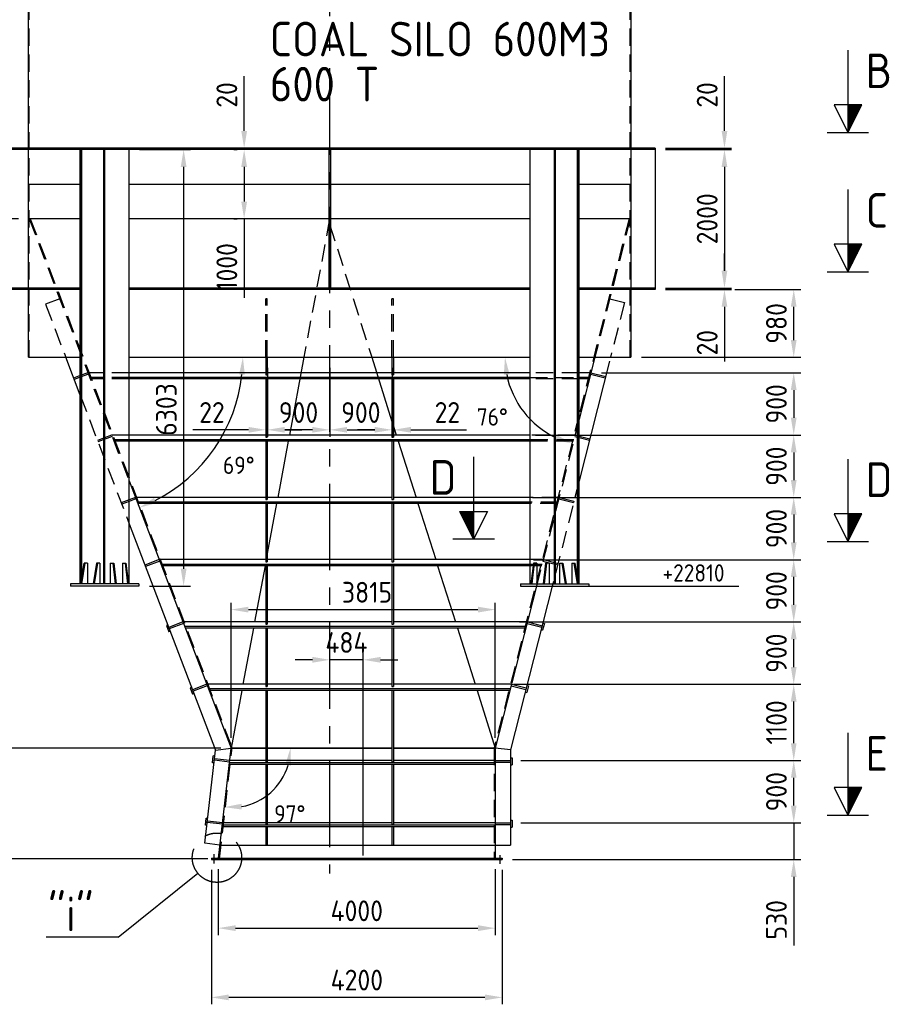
# Model space of a CAD drawing. Extents: x 0 to 84100, y 0 to 59400.
# Tile 4 of 15: x 8509 to 21151, y 35729 to 49948. Entities that reach past the tile are written whole.
import ezdxf

# ---------------------------------------------------------------- set-up
doc = ezdxf.new("R2010")
doc.units = 0
doc.header["$LTSCALE"] = 1000
for name, pattern in [('CENTER', [2, 1.25, -0.25, 0.25, -0.25]), ('DASHED', [0.75, 0.5, -0.25]), ('HIDDEN', [0.375, 0.25, -0.125])]:
    doc.linetypes.add(name, pattern=pattern)
doc.layers.get('0').update_dxf_attribs({"linetype": 'CONTINUOUS'})
doc.layers.get('DEFPOINTS').update_dxf_attribs({"linetype": 'CONTINUOUS'})
for name, color, linetype in [('STG-CEN-18', 1, 'CENTER'), ('STG-CON-50', 4, 'CONTINUOUS'), ('STG-DAS-18', 1, 'DASHED'), ('STX-DIM-18', 1, 'CONTINUOUS'), ('STX-INFO-25', 2, 'CONTINUOUS')]:
    doc.layers.add(name, color=color, linetype=linetype)
doc.styles.get("Standard").update_dxf_attribs({"font": 'isocp.shx'})
doc.dimstyles.new('STANDARD$0', dxfattribs={"dimscale": 100, "dimtxt": 3, "dimasz": 2.5, "dimexe": 1, "dimexo": 1.5, "dimgap": 1, "dimtad": 1, "dimdec": 0, "dimzin": 1, "dimtxsty": 'STANDARD', "dimcen": 0.09, "dimclrd": 1, "dimclre": 1, "dimclrt": 1, "dimazin": 3, "dimtfac": 1, "dimtdec": 0, "dimtmove": 0, "dimatfit": 3, "dimtolj": 1, "dimtzin": 1})
doc.dimstyles.new('STANDARD$2', dxfattribs={"dimscale": 100, "dimtxt": 2.5, "dimasz": 2.5, "dimexe": 1.5, "dimexo": 1, "dimgap": 1.25, "dimtad": 2, "dimtih": 1, "dimtoh": 1, "dimdec": 0, "dimzin": 0, "dimtxsty": 'STANDARD', "dimcen": 0, "dimclrd": 1, "dimclre": 1, "dimclrt": 1, "dimazin": 3, "dimtfac": 1, "dimtdec": 4, "dimtmove": 0, "dimatfit": 3, "dimtolj": 1, "dimtzin": 0})

# ---------------------------------------------------------------- blocks, each defined once
blk = doc.blocks.new('*D2')
at = {"color": 1, "linetype": 'BYBLOCK'}
for p, q in [((-163662, 11085), (-163662, 13035)), ((-159847, 11085), (-159847, 13035)), ((-163412, 12935), (-160097, 12935))]:
    blk.add_line(p, q, dxfattribs=at)
for points in [[(-163412, 12977), (-163412, 12893), (-163662, 12935)], [(-160097, 12977), (-160097, 12893), (-159847, 12935)]]:
    blk.add_solid(points, dxfattribs=at)
at = {"layer": 'DEFPOINTS', "color": 0, "linetype": 'BYBLOCK'}
for p in [(-159847, 12935), (-163662, 10935), (-159847, 10935)]:
    blk.add_point(p, dxfattribs=at)
at = {"color": 1, "linetype": 'BYBLOCK', "insert": (-161699, 13185), "char_height": 300, "attachment_point": 5}
blk.add_mtext('\\A1;3815', dxfattribs=at)
blk = doc.blocks.new('*D3')
at = {"color": 1, "linetype": 'BYBLOCK'}
for p, q in [((-166729, 18578), (-167688, 18578)), ((-167588, 18328), (-167588, 11185)), ((-163812, 10935), (-167688, 10935))]:
    blk.add_line(p, q, dxfattribs=at)
for points in [[(-167630, 18328), (-167547, 18328), (-167588, 18578)], [(-167630, 11185), (-167547, 11185), (-167588, 10935)]]:
    blk.add_solid(points, dxfattribs=at)
at = {"layer": 'DEFPOINTS', "color": 0, "linetype": 'BYBLOCK'}
for p in [(-166579, 18578), (-167588, 10935), (-163662, 10935)]:
    blk.add_point(p, dxfattribs=at)
at = {"color": 1, "linetype": 'BYBLOCK', "insert": (-167838, 14757), "char_height": 300, "attachment_point": 5, "rotation": 90}
blk.add_mtext('\\A1;7643', dxfattribs=at)
blk = doc.blocks.new('*D4')
at = {"color": 1, "linetype": 'BYBLOCK'}
for p, q in [((-162238, 11749), (-162238, 12310)), ((-161754, 9383), (-161754, 12310)), ((-162488, 12210), (-162738, 12210)), ((-161754, 12210), (-162238, 12210)), ((-161504, 12210), (-161254, 12210))]:
    blk.add_line(p, q, dxfattribs=at)
for points in [[(-162488, 12252), (-162488, 12168), (-162238, 12210)], [(-161504, 12252), (-161504, 12168), (-161754, 12210)]]:
    blk.add_solid(points, dxfattribs=at)
at = {"layer": 'DEFPOINTS', "color": 0, "linetype": 'BYBLOCK'}
for p in [(-162238, 12210), (-162238, 11599), (-161754, 9233)]:
    blk.add_point(p, dxfattribs=at)
at = {"color": 1, "linetype": 'BYBLOCK', "insert": (-161996, 12460), "char_height": 300, "attachment_point": 5}
blk.add_mtext('\\A1;484', dxfattribs=at)
blk = doc.blocks.new('*D5')
at = {"color": 1, "linetype": 'BYBLOCK'}
for p, q in [((-163812, 10935), (-167688, 10935)), ((-167588, 10685), (-167588, 9585)), ((-163997, 9335), (-167688, 9335))]:
    blk.add_line(p, q, dxfattribs=at)
for points in [[(-167630, 10685), (-167547, 10685), (-167588, 10935)], [(-167630, 9585), (-167547, 9585), (-167588, 9335)]]:
    blk.add_solid(points, dxfattribs=at)
at = {"layer": 'DEFPOINTS', "color": 0, "linetype": 'BYBLOCK'}
for p in [(-163662, 10935), (-167588, 9335), (-163847, 9335)]:
    blk.add_point(p, dxfattribs=at)
at = {"color": 1, "linetype": 'BYBLOCK', "insert": (-167838, 10135), "char_height": 300, "attachment_point": 5, "rotation": 90}
blk.add_mtext('\\A1;1600', dxfattribs=at)
blk = doc.blocks.new('*D6')
at = {"color": 1, "linetype": 'BYBLOCK'}
for p, q in [((-163847, 9185), (-163847, 8235)), ((-159847, 9185), (-159847, 8235)), ((-163597, 8335), (-160097, 8335))]:
    blk.add_line(p, q, dxfattribs=at)
for points in [[(-163597, 8377), (-163597, 8293), (-163847, 8335)], [(-160097, 8377), (-160097, 8293), (-159847, 8335)]]:
    blk.add_solid(points, dxfattribs=at)
at = {"layer": 'DEFPOINTS', "color": 0, "linetype": 'BYBLOCK'}
for p in [(-163847, 9335), (-159847, 9335), (-159847, 8335)]:
    blk.add_point(p, dxfattribs=at)
at = {"color": 1, "linetype": 'BYBLOCK', "insert": (-161847, 8585), "char_height": 300, "attachment_point": 5}
blk.add_mtext('\\A1;4000', dxfattribs=at)
blk = doc.blocks.new('*D7')
at = {"color": 1, "linetype": 'BYBLOCK'}
for p, q in [((-166738, 26578), (-167688, 26578)), ((-167588, 26328), (-167588, 18828)), ((-166729, 18578), (-167688, 18578))]:
    blk.add_line(p, q, dxfattribs=at)
for points in [[(-167630, 26328), (-167547, 26328), (-167588, 26578)], [(-167630, 18828), (-167547, 18828), (-167588, 18578)]]:
    blk.add_solid(points, dxfattribs=at)
at = {"layer": 'DEFPOINTS', "color": 0, "linetype": 'BYBLOCK'}
for p in [(-166588, 26578), (-167588, 18578), (-166579, 18578)]:
    blk.add_point(p, dxfattribs=at)
at = {"color": 1, "linetype": 'BYBLOCK', "insert": (-167838, 22578), "char_height": 300, "attachment_point": 5, "rotation": 90}
blk.add_mtext('\\A1;8000', dxfattribs=at)
blk = doc.blocks.new('*D27')
at = {"color": 1, "linetype": 'BYBLOCK'}
for p, q in [((-156538, 19848), (-156538, 20636)), ((-157388, 19598), (-156438, 19598)), ((-157388, 19578), (-156438, 19578)), ((-156538, 19578), (-156538, 19598)), ((-156538, 19328), (-156538, 19078))]:
    blk.add_line(p, q, dxfattribs=at)
for points in [[(-156580, 19848), (-156497, 19848), (-156538, 19598)], [(-156580, 19328), (-156497, 19328), (-156538, 19578)]]:
    blk.add_solid(points, dxfattribs=at)
at = {"layer": 'DEFPOINTS', "color": 0, "linetype": 'BYBLOCK'}
for p in [(-157538, 19598), (-157538, 19578), (-156538, 19598)]:
    blk.add_point(p, dxfattribs=at)
at = {"color": 1, "linetype": 'BYBLOCK', "insert": (-156788, 20367), "char_height": 300, "attachment_point": 5, "rotation": 90}
blk.add_mtext('\\A1;20', dxfattribs=at)
blk = doc.blocks.new('*D28')
at = {"color": 1, "linetype": 'BYBLOCK'}
for p, q in [((-157388, 19578), (-156438, 19578)), ((-156538, 19328), (-156538, 17828)), ((-157388, 17578), (-156438, 17578))]:
    blk.add_line(p, q, dxfattribs=at)
for points in [[(-156580, 19328), (-156497, 19328), (-156538, 19578)], [(-156580, 17828), (-156497, 17828), (-156538, 17578)]]:
    blk.add_solid(points, dxfattribs=at)
at = {"layer": 'DEFPOINTS', "color": 0, "linetype": 'BYBLOCK'}
for p in [(-157538, 19578), (-157538, 17578), (-156538, 17578)]:
    blk.add_point(p, dxfattribs=at)
at = {"color": 1, "linetype": 'BYBLOCK', "insert": (-156788, 18578), "char_height": 300, "attachment_point": 5, "rotation": 90}
blk.add_mtext('\\A1;2000', dxfattribs=at)
blk = doc.blocks.new('*D29')
at = {"color": 1, "linetype": 'BYBLOCK'}
for p, q in [((-156538, 17828), (-156538, 18078)), ((-157388, 17558), (-156438, 17558)), ((-156688, 17578), (-156638, 17578)), ((-156538, 17578), (-156538, 17558)), ((-156538, 17308), (-156538, 16520))]:
    blk.add_line(p, q, dxfattribs=at)
for points in [[(-156580, 17828), (-156497, 17828), (-156538, 17578)], [(-156580, 17308), (-156497, 17308), (-156538, 17558)]]:
    blk.add_solid(points, dxfattribs=at)
at = {"layer": 'DEFPOINTS', "color": 0, "linetype": 'BYBLOCK'}
for p in [(-157538, 17558), (-156538, 17578), (-156538, 17558)]:
    blk.add_point(p, dxfattribs=at)
at = {"color": 1, "linetype": 'BYBLOCK', "insert": (-156788, 16789), "char_height": 300, "attachment_point": 5, "rotation": 90}
blk.add_mtext('\\A1;20', dxfattribs=at)
blk = doc.blocks.new('*D30')
at = {"color": 1, "linetype": 'BYBLOCK'}
for p, q in [((-156388, 17558), (-155438, 17558)), ((-155538, 16828), (-155538, 17308)), ((-157738, 16578), (-155438, 16578))]:
    blk.add_line(p, q, dxfattribs=at)
for points in [[(-155580, 17308), (-155497, 17308), (-155538, 17558)], [(-155580, 16828), (-155497, 16828), (-155538, 16578)]]:
    blk.add_solid(points, dxfattribs=at)
at = {"layer": 'DEFPOINTS', "color": 0, "linetype": 'BYBLOCK'}
for p in [(-156538, 17558), (-155538, 17558), (-157888, 16578)]:
    blk.add_point(p, dxfattribs=at)
at = {"color": 1, "linetype": 'BYBLOCK', "insert": (-155788, 17068), "char_height": 300, "attachment_point": 5, "rotation": 90}
blk.add_mtext('\\A1;980', dxfattribs=at)
blk = doc.blocks.new('*D31')
at = {"color": 1, "linetype": 'BYBLOCK'}
for p, q in [((-163283, 19578), (-163573, 19578)), ((-163473, 19328), (-163473, 18828)), ((-163623, 18578), (-163573, 18578)), ((-163473, 18578), (-163473, 17438))]:
    blk.add_line(p, q, dxfattribs=at)
for points in [[(-163515, 19328), (-163431, 19328), (-163473, 19578)], [(-163515, 18828), (-163431, 18828), (-163473, 18578)]]:
    blk.add_solid(points, dxfattribs=at)
at = {"layer": 'DEFPOINTS', "color": 0, "linetype": 'BYBLOCK'}
for p in [(-163473, 19578), (-163133, 19578), (-163473, 18578)]:
    blk.add_point(p, dxfattribs=at)
at = {"color": 1, "linetype": 'BYBLOCK', "insert": (-163723, 17883), "char_height": 300, "attachment_point": 5, "rotation": 90}
blk.add_mtext('\\A1;1000', dxfattribs=at)
blk = doc.blocks.new('*D32')
at = {"color": 1, "linetype": 'BYBLOCK'}
for p, q in [((-163473, 19848), (-163473, 20636)), ((-163623, 19578), (-163573, 19578)), ((-163568, 19598), (-163573, 19598)), ((-163473, 19578), (-163473, 19598)), ((-163473, 19328), (-163473, 19078))]:
    blk.add_line(p, q, dxfattribs=at)
for points in [[(-163515, 19848), (-163431, 19848), (-163473, 19598)], [(-163515, 19328), (-163431, 19328), (-163473, 19578)]]:
    blk.add_solid(points, dxfattribs=at)
at = {"layer": 'DEFPOINTS', "color": 0, "linetype": 'BYBLOCK'}
for p in [(-163473, 19598), (-163473, 19578), (-163418, 19598)]:
    blk.add_point(p, dxfattribs=at)
at = {"color": 1, "linetype": 'BYBLOCK', "insert": (-163723, 20367), "char_height": 300, "attachment_point": 5, "rotation": 90}
blk.add_mtext('\\A1;20', dxfattribs=at)
blk = doc.blocks.new('*D33')
at = {"color": 1, "linetype": 'BYBLOCK'}
for p, q in [((-164983, 19578), (-164247, 19578)), ((-164347, 19328), (-164347, 13525)), ((-164842, 13275), (-164247, 13275))]:
    blk.add_line(p, q, dxfattribs=at)
for points in [[(-164389, 19328), (-164305, 19328), (-164347, 19578)], [(-164389, 13525), (-164305, 13525), (-164347, 13275)]]:
    blk.add_solid(points, dxfattribs=at)
at = {"layer": 'DEFPOINTS', "color": 0, "linetype": 'BYBLOCK'}
for p in [(-165133, 19578), (-164992, 13275), (-164347, 13275)]:
    blk.add_point(p, dxfattribs=at)
at = {"color": 1, "linetype": 'BYBLOCK', "insert": (-164597, 15824), "char_height": 300, "attachment_point": 5, "rotation": 90}
blk.add_mtext('\\A1;6303', dxfattribs=at)
blk = doc.blocks.new('A$C54FD69DF')
at = {"layer": 'STX-DIM-18', "linetype": 'CONTINUOUS'}
h = blk.add_hatch(dxfattribs=at)
h.set_pattern_fill('ANSI31', color=256, scale=0.02, style=0)
h.set_pattern_definition([(45, (-95.49545, -50.453515), (-0.04490128, 0.04490128), [])])
h.paths.add_polyline_path([(4, 5), (0, 3), (4, 3)])
for p, q in [((0, 0), (0, 6)), ((4, 3), (0, 3))]:
    blk.add_line(p, q, dxfattribs=at)
blk.add_lwpolyline([(11.89, 3), (4, 3), (4, 1), (0, 3), (4, 5), (4, 3)], dxfattribs=at)
blk = doc.blocks.new('*D90')
at = {"color": 1, "linetype": 'BYBLOCK'}
for p, q in [((-163945, 9175), (-163945, 7235)), ((-159747, 9175), (-159747, 7235)), ((-159997, 7335), (-163695, 7335))]:
    blk.add_line(p, q, dxfattribs=at)
for points in [[(-163695, 7377), (-163695, 7293), (-163945, 7335)], [(-159997, 7377), (-159997, 7293), (-159747, 7335)]]:
    blk.add_solid(points, dxfattribs=at)
at = {"layer": 'DEFPOINTS', "color": 0, "linetype": 'BYBLOCK'}
for p in [(-163945, 9325), (-159747, 9325), (-163945, 7335)]:
    blk.add_point(p, dxfattribs=at)
at = {"color": 1, "linetype": 'BYBLOCK', "insert": (-161846, 7585), "char_height": 300, "attachment_point": 5}
blk.add_mtext('\\A1;4200', dxfattribs=at)
blk = doc.blocks.new('*D124')
at = {"color": 1, "linetype": 'BYBLOCK'}
blk.add_arc((-165814, 16578), 2322, 297.0441, 353.8294, dxfattribs=at)
for points in [[(-163546, 16331), (-163463, 16326), (-163491, 16578)], [(-164741, 14472), (-164775, 14548), (-164986, 14408)]]:
    blk.add_solid(points, dxfattribs=at)
at = {"layer": 'DEFPOINTS', "color": 0, "linetype": 'BYBLOCK'}
for p in [(-165133, 16578), (-159344, 16578), (-165133, 14793), (-164203, 14905), (-163662, 10935)]:
    blk.add_point(p, dxfattribs=at)
at = {"color": 1, "linetype": 'BYBLOCK', "insert": (-163550, 15019), "char_height": 250, "attachment_point": 5}
blk.add_mtext('\\A1;69°', dxfattribs=at)
blk = doc.blocks.new('*D125')
at = {"color": 1, "linetype": 'BYBLOCK'}
blk.add_arc((-158425, 16578), 1282, 191.1952, 244.5164, dxfattribs=at)
for points in [[(-159724, 16325), (-159641, 16333), (-159707, 16578)], [(-158962, 15460), (-158991, 15382), (-158742, 15336)]]:
    blk.add_solid(points, dxfattribs=at)
at = {"layer": 'DEFPOINTS', "color": 0, "linetype": 'BYBLOCK'}
for p in [(-165133, 16578), (-159344, 16578), (-158637, 15748), (-159241, 15590), (-159862, 10937)]:
    blk.add_point(p, dxfattribs=at)
at = {"color": 1, "linetype": 'BYBLOCK', "insert": (-159890, 15717), "char_height": 250, "attachment_point": 5}
blk.add_mtext('\\A1;76°', dxfattribs=at)
blk = doc.blocks.new('*D128')
at = {"color": 1, "linetype": 'BYBLOCK'}
blk.add_arc((-163662, 10935), 859, 280.2127, 343.2662, dxfattribs=at)
for points in [[(-162881, 10694), (-162798, 10682), (-162803, 10935)], [(-163508, 10048), (-163511, 10131), (-163760, 10082)]]:
    blk.add_solid(points, dxfattribs=at)
at = {"layer": 'DEFPOINTS', "color": 0, "linetype": 'BYBLOCK'}
for p in [(-163662, 10935), (-163662, 10935), (-159847, 10935), (-163290, 10161), (-163844, 9345)]:
    blk.add_point(p, dxfattribs=at)
at = {"color": 1, "linetype": 'BYBLOCK', "insert": (-162814, 9985), "char_height": 250, "attachment_point": 5}
blk.add_mtext('\\A1;97°', dxfattribs=at)
blk = doc.blocks.new('*D140')
at = {"color": 1, "linetype": 'BYBLOCK'}
for p, q in [((-162238, 16428), (-162238, 15431)), ((-161338, 16428), (-161338, 15431)), ((-161988, 15531), (-161588, 15531))]:
    blk.add_line(p, q, dxfattribs=at)
for points in [[(-161988, 15573), (-161988, 15490), (-162238, 15531)], [(-161588, 15573), (-161588, 15490), (-161338, 15531)]]:
    blk.add_solid(points, dxfattribs=at)
at = {"layer": 'DEFPOINTS', "color": 0, "linetype": 'BYBLOCK'}
for p in [(-162238, 16578), (-161338, 16578), (-161338, 15531)]:
    blk.add_point(p, dxfattribs=at)
at = {"color": 1, "linetype": 'BYBLOCK', "insert": (-161788, 15781), "char_height": 300, "attachment_point": 5}
blk.add_mtext('\\A1;900', dxfattribs=at)
blk = doc.blocks.new('*D141')
at = {"color": 1, "linetype": 'BYBLOCK'}
for p, q in [((-161338, 15681), (-161338, 15631)), ((-161316, 15657), (-161316, 15631)), ((-161588, 15531), (-161838, 15531)), ((-161338, 15531), (-161316, 15531)), ((-161066, 15531), (-160261, 15531))]:
    blk.add_line(p, q, dxfattribs=at)
for points in [[(-161588, 15573), (-161588, 15490), (-161338, 15531)], [(-161066, 15573), (-161066, 15490), (-161316, 15531)]]:
    blk.add_solid(points, dxfattribs=at)
at = {"layer": 'DEFPOINTS', "color": 0, "linetype": 'BYBLOCK'}
for p in [(-161338, 15531), (-161316, 15531), (-161316, 15507)]:
    blk.add_point(p, dxfattribs=at)
at = {"color": 1, "linetype": 'BYBLOCK', "insert": (-160539, 15782), "char_height": 300, "attachment_point": 5}
blk.add_mtext('\\A1;22', dxfattribs=at)
blk = doc.blocks.new('*D142')
at = {"color": 1, "linetype": 'BYBLOCK'}
for p, q in [((-163160, 15657), (-163160, 15631)), ((-163138, 15681), (-163138, 15631)), ((-163410, 15531), (-164216, 15531)), ((-163138, 15531), (-163160, 15531)), ((-162888, 15531), (-162638, 15531))]:
    blk.add_line(p, q, dxfattribs=at)
for points in [[(-163410, 15573), (-163410, 15490), (-163160, 15531)], [(-162888, 15573), (-162888, 15490), (-163138, 15531)]]:
    blk.add_solid(points, dxfattribs=at)
at = {"layer": 'DEFPOINTS', "color": 0, "linetype": 'BYBLOCK'}
for p in [(-163160, 15531), (-163160, 15507), (-163138, 15531)]:
    blk.add_point(p, dxfattribs=at)
at = {"color": 1, "linetype": 'BYBLOCK', "insert": (-163938, 15782), "char_height": 300, "attachment_point": 5}
blk.add_mtext('\\A1;22', dxfattribs=at)
blk = doc.blocks.new('*D143')
at = {"color": 1, "linetype": 'BYBLOCK'}
for p, q in [((-163138, 16428), (-163138, 15431)), ((-162238, 16428), (-162238, 15431)), ((-162488, 15531), (-162888, 15531))]:
    blk.add_line(p, q, dxfattribs=at)
for points in [[(-162888, 15573), (-162888, 15490), (-163138, 15531)], [(-162488, 15573), (-162488, 15490), (-162238, 15531)]]:
    blk.add_solid(points, dxfattribs=at)
at = {"layer": 'DEFPOINTS', "color": 0, "linetype": 'BYBLOCK'}
for p in [(-163138, 16578), (-162238, 16578), (-163138, 15531)]:
    blk.add_point(p, dxfattribs=at)
at = {"color": 1, "linetype": 'BYBLOCK', "insert": (-162688, 15781), "char_height": 300, "attachment_point": 5}
blk.add_mtext('\\A1;900', dxfattribs=at)
blk = doc.blocks.new('*D153')
at = {"color": 1, "linetype": 'BYBLOCK'}
for p, q in [((-155538, 10106), (-155538, 10356)), ((-159477, 9856), (-155438, 9856)), ((-155538, 9856), (-155538, 9325)), ((-159597, 9325), (-155438, 9325)), ((-155538, 9075), (-155538, 8085))]:
    blk.add_line(p, q, dxfattribs=at)
for points in [[(-155580, 10106), (-155497, 10106), (-155538, 9856)], [(-155580, 9075), (-155497, 9075), (-155538, 9325)]]:
    blk.add_solid(points, dxfattribs=at)
at = {"layer": 'DEFPOINTS', "color": 0, "linetype": 'BYBLOCK'}
for p in [(-159627, 9856), (-159747, 9325), (-155538, 9325)]:
    blk.add_point(p, dxfattribs=at)
at = {"color": 1, "linetype": 'BYBLOCK', "insert": (-155788, 8455), "char_height": 300, "attachment_point": 5, "rotation": 90}
blk.add_mtext('\\A1;530', dxfattribs=at)
blk = doc.blocks.new('*D154')
at = {"color": 1, "linetype": 'BYBLOCK'}
for p, q in [((-159477, 10756), (-155438, 10756)), ((-155538, 10106), (-155538, 10506)), ((-155688, 9856), (-155638, 9856))]:
    blk.add_line(p, q, dxfattribs=at)
for points in [[(-155580, 10506), (-155497, 10506), (-155538, 10756)], [(-155580, 10106), (-155497, 10106), (-155538, 9856)]]:
    blk.add_solid(points, dxfattribs=at)
at = {"layer": 'DEFPOINTS', "color": 0, "linetype": 'BYBLOCK'}
for p in [(-159627, 10756), (-155538, 10756), (-155538, 9856)]:
    blk.add_point(p, dxfattribs=at)
at = {"color": 1, "linetype": 'BYBLOCK', "insert": (-155788, 10306), "char_height": 300, "attachment_point": 5, "rotation": 90}
blk.add_mtext('\\A1;900', dxfattribs=at)
blk = doc.blocks.new('*D155')
at = {"color": 1, "linetype": 'BYBLOCK'}
for p, q in [((-159564, 11856), (-155438, 11856)), ((-155538, 11006), (-155538, 11606)), ((-159477, 10756), (-155438, 10756))]:
    blk.add_line(p, q, dxfattribs=at)
for points in [[(-155580, 11606), (-155497, 11606), (-155538, 11856)], [(-155580, 11006), (-155497, 11006), (-155538, 10756)]]:
    blk.add_solid(points, dxfattribs=at)
at = {"layer": 'DEFPOINTS', "color": 0, "linetype": 'BYBLOCK'}
for p in [(-159714, 11856), (-155538, 11856), (-159627, 10756)]:
    blk.add_point(p, dxfattribs=at)
at = {"color": 1, "linetype": 'BYBLOCK', "insert": (-155788, 11306), "char_height": 300, "attachment_point": 5, "rotation": 90}
blk.add_mtext('\\A1;1100', dxfattribs=at)
blk = doc.blocks.new('*D156')
at = {"color": 1, "linetype": 'BYBLOCK'}
for p, q in [((-159499, 12756), (-155438, 12756)), ((-155538, 12106), (-155538, 12506)), ((-159586, 11856), (-155438, 11856))]:
    blk.add_line(p, q, dxfattribs=at)
for points in [[(-155580, 12506), (-155497, 12506), (-155538, 12756)], [(-155580, 12106), (-155497, 12106), (-155538, 11856)]]:
    blk.add_solid(points, dxfattribs=at)
at = {"layer": 'DEFPOINTS', "color": 0, "linetype": 'BYBLOCK'}
for p in [(-159649, 12756), (-155538, 12756), (-159736, 11856)]:
    blk.add_point(p, dxfattribs=at)
at = {"color": 1, "linetype": 'BYBLOCK', "insert": (-155788, 12306), "char_height": 300, "attachment_point": 5, "rotation": 90}
blk.add_mtext('\\A1;900', dxfattribs=at)
blk = doc.blocks.new('*D157')
at = {"color": 1, "linetype": 'BYBLOCK'}
for p, q in [((-159296, 13656), (-155438, 13656)), ((-155538, 13006), (-155538, 13406)), ((-159343, 12756), (-155438, 12756))]:
    blk.add_line(p, q, dxfattribs=at)
for points in [[(-155580, 13406), (-155497, 13406), (-155538, 13656)], [(-155580, 13006), (-155497, 13006), (-155538, 12756)]]:
    blk.add_solid(points, dxfattribs=at)
at = {"layer": 'DEFPOINTS', "color": 0, "linetype": 'BYBLOCK'}
for p in [(-159446, 13656), (-155538, 13656), (-159493, 12756)]:
    blk.add_point(p, dxfattribs=at)
at = {"color": 1, "linetype": 'BYBLOCK', "insert": (-155788, 13206), "char_height": 300, "attachment_point": 5, "rotation": 90}
blk.add_mtext('\\A1;900', dxfattribs=at)
blk = doc.blocks.new('*D158')
at = {"color": 1, "linetype": 'BYBLOCK'}
for p, q in [((-159310, 14556), (-155438, 14556)), ((-155538, 14306), (-155538, 13906)), ((-155688, 13656), (-155638, 13656))]:
    blk.add_line(p, q, dxfattribs=at)
for points in [[(-155580, 14306), (-155497, 14306), (-155538, 14556)], [(-155580, 13906), (-155497, 13906), (-155538, 13656)]]:
    blk.add_solid(points, dxfattribs=at)
at = {"layer": 'DEFPOINTS', "color": 0, "linetype": 'BYBLOCK'}
for p in [(-159460, 14556), (-155538, 13656), (-155538, 13656)]:
    blk.add_point(p, dxfattribs=at)
at = {"color": 1, "linetype": 'BYBLOCK', "insert": (-155788, 14106), "char_height": 300, "attachment_point": 5, "rotation": 90}
blk.add_mtext('\\A1;900', dxfattribs=at)
blk = doc.blocks.new('*D159')
at = {"color": 1, "linetype": 'BYBLOCK'}
for p, q in [((-159265, 15456), (-155438, 15456)), ((-155538, 15206), (-155538, 14806)), ((-155688, 14556), (-155638, 14556))]:
    blk.add_line(p, q, dxfattribs=at)
for points in [[(-155580, 15206), (-155497, 15206), (-155538, 15456)], [(-155580, 14806), (-155497, 14806), (-155538, 14556)]]:
    blk.add_solid(points, dxfattribs=at)
at = {"layer": 'DEFPOINTS', "color": 0, "linetype": 'BYBLOCK'}
for p in [(-159415, 15456), (-155538, 14556), (-155538, 14556)]:
    blk.add_point(p, dxfattribs=at)
at = {"color": 1, "linetype": 'BYBLOCK', "insert": (-155788, 15006), "char_height": 300, "attachment_point": 5, "rotation": 90}
blk.add_mtext('\\A1;900', dxfattribs=at)
blk = doc.blocks.new('*D160')
at = {"color": 1, "linetype": 'BYBLOCK'}
for p, q in [((-158316, 16356), (-155438, 16356)), ((-155538, 16106), (-155538, 15706)), ((-155688, 15456), (-155638, 15456))]:
    blk.add_line(p, q, dxfattribs=at)
for points in [[(-155580, 16106), (-155497, 16106), (-155538, 16356)], [(-155580, 15706), (-155497, 15706), (-155538, 15456)]]:
    blk.add_solid(points, dxfattribs=at)
at = {"layer": 'DEFPOINTS', "color": 0, "linetype": 'BYBLOCK'}
for p in [(-158466, 16356), (-155538, 15456), (-155538, 15456)]:
    blk.add_point(p, dxfattribs=at)
at = {"color": 1, "linetype": 'BYBLOCK', "insert": (-155788, 15906), "char_height": 300, "attachment_point": 5, "rotation": 90}
blk.add_mtext('\\A1;900', dxfattribs=at)

msp = doc.modelspace()

# ---------------------------------------------------------------- linework, layer by layer
at = {"layer": 'STG-CEN-18', "color": 1, "linetype": 'CENTER'}
msp.add_line((12984.322, 55246.449), (12984.322, 37617.386), dxfattribs=at)
msp.add_circle((11357.334, 37846.573), 356.395, dxfattribs=at)
at = {"layer": 'STG-CON-50'}
for p, q in [((8634.322, 48092.296), (8634.322, 55072.285)), ((17334.322, 55072.285), (17334.322, 48092.296)), ((17684.322, 48092.296), (8284.322, 48092.296)), ((17684.322, 48072.296), (8284.322, 48072.296)), ((8634.322, 46072.296), (8634.322, 48072.296)), ((9382.569, 41799.31), (9382.569, 48072.296)), ((9393.176, 41799.31), (9393.176, 48072.296)), ((9403.782, 41868.541), (9403.782, 48072.296)), ((9721.98, 41799.31), (9721.98, 48072.296)), ((9736.122, 41799.31), (9736.122, 48072.296)), ((10089.676, 41799.31), (10089.676, 48072.296)), ((12974.322, 48072.296), (12974.322, 46072.296)), ((12994.322, 48072.296), (12994.322, 46072.296)), ((15878.968, 41799.31), (15878.968, 48072.296)), ((16232.521, 41799.31), (16232.521, 48072.296)), ((16246.663, 41799.31), (16246.663, 48072.296)), ((16564.861, 41868.541), (16564.861, 48072.296)), ((16575.468, 41799.31), (16575.468, 48072.296)), ((16586.075, 41799.31), (16586.075, 48072.296)), ((17334.322, 48072.296), (17334.322, 46072.296)), ((17684.322, 48092.296), (17684.322, 48072.296)), ((17684.322, 48072.296), (17684.322, 46072.296)), ((8634.322, 47572.285), (9382.569, 47572.285)), ((10089.676, 47572.285), (12974.322, 47572.285)), ((12994.322, 47572.285), (15878.968, 47572.285)), ((16586.075, 47572.285), (17334.322, 47572.285)), ((9382.569, 47072.296), (8634.322, 47072.296)), ((12974.322, 47072.296), (10089.676, 47072.296)), ((15878.968, 47072.296), (12994.322, 47072.296)), ((17334.322, 47072.296), (16586.075, 47072.296)), ((9382.569, 46072.296), (8284.322, 46072.296)), ((15878.968, 46072.296), (10089.676, 46072.296)), ((17684.322, 46072.296), (16586.075, 46072.296)), ((9382.569, 46052.296), (8284.322, 46052.296)), ((8634.322, 45072.285), (8634.322, 46052.296)), ((15878.968, 46052.296), (10089.676, 46052.296)), ((17684.322, 46052.296), (16586.075, 46052.296)), ((17334.322, 46052.296), (17334.322, 45072.285)), ((8634.322, 45072.285), (9382.569, 45072.285)), ((9382.569, 44524.126), (9173.538, 45072.285)), ((10089.676, 45072.285), (15878.968, 45072.285)), ((12062.322, 45072.285), (12062.322, 44819.995)), ((12084.322, 45072.285), (12084.322, 44819.995)), ((12611.825, 45072.285), (12402.851, 43950.261)), ((13591.888, 45072.285), (13884.322, 44147.24)), ((13884.322, 45072.285), (13884.322, 44819.995)), ((13906.322, 45072.285), (13906.322, 44819.995)), ((16812.956, 45072.285), (16586.075, 44181.441)), ((16586.075, 45072.285), (17334.322, 45072.285)), ((17026.151, 45017.988), (16586.075, 43290.041)), ((9382.569, 44807.9), (9288.095, 44771.874)), ((12062.322, 44850.261), (10089.676, 44850.261)), ((12062.322, 44819.995), (12084.322, 44819.995)), ((13884.322, 44850.261), (12084.322, 44850.261)), ((13884.322, 44819.995), (13906.322, 44819.995)), ((15878.968, 44850.261), (13906.322, 44850.261)), ((16756.411, 44850.261), (16586.075, 44850.261)), ((16750.981, 44828.942), (16964.176, 44774.645)), ((16756.411, 44850.261), (16969.605, 44795.964)), ((9382.569, 44784.355), (9295.933, 44751.318)), ((15878.968, 44782.856), (10089.676, 44782.856)), ((15878.968, 44761.914), (10089.676, 44761.914)), ((12062.322, 44761.914), (12062.322, 43919.995)), ((12084.322, 44761.914), (12084.322, 43919.995)), ((13884.322, 44761.914), (13884.322, 43919.995)), ((13906.322, 44761.914), (13906.322, 43919.995)), ((16739.244, 44782.856), (16586.075, 44782.856)), ((16733.91, 44761.914), (16586.075, 44761.914)), ((13906.322, 44077.649), (13946.593, 43950.261)), ((12062.322, 43950.261), (10089.676, 43950.261)), ((13884.322, 43950.261), (12084.322, 43950.261)), ((15878.968, 43950.261), (13906.322, 43950.261)), ((15878.968, 43882.856), (10089.676, 43882.856)), ((15878.968, 43861.914), (10089.676, 43861.914)), ((12062.322, 43919.995), (12084.322, 43919.995)), ((12062.322, 43861.914), (12062.322, 43019.995)), ((12084.322, 43861.914), (12084.322, 43019.995)), ((12386.396, 43861.914), (12235.228, 43050.261)), ((13884.322, 43919.995), (13906.322, 43919.995)), ((13884.322, 43861.914), (13884.322, 43019.995)), ((13906.322, 43861.914), (13906.322, 43019.995)), ((13974.522, 43861.914), (14231.11, 43050.261)), ((16586.075, 43935.266), (16740.392, 43895.964)), ((16586.075, 43912.564), (16734.962, 43874.645)), ((10089.676, 43287.268), (11560.837, 39429.319)), ((10180.054, 43050.261), (10089.676, 43015.797)), ((10187.893, 43029.705), (10089.676, 42992.252)), ((12062.322, 43050.261), (10180.054, 43050.261)), ((15878.968, 42982.856), (10205.758, 42982.856)), ((15878.968, 42961.914), (10213.744, 42961.914)), ((12062.322, 43019.995), (12084.322, 43019.995)), ((12062.322, 42961.914), (12062.322, 42119.995)), ((13884.322, 43050.261), (12084.322, 43050.261)), ((12084.322, 42961.914), (12084.322, 42119.995)), ((12218.773, 42961.914), (12084.322, 42240.016)), ((13884.322, 43019.995), (13906.322, 43019.995)), ((13884.322, 42961.914), (13884.322, 42119.995)), ((15878.968, 43050.261), (13906.322, 43050.261)), ((13906.322, 42961.914), (13906.322, 42119.995)), ((14259.039, 42961.914), (14515.627, 42150.261)), ((10089.676, 42669.82), (11336.17, 39401.032)), ((9393.176, 41799.31), (9439.138, 42099.31)), ((9407.318, 41799.31), (9453.28, 42099.31)), ((9488.635, 42099.31), (9439.138, 42099.31)), ((9488.635, 42099.31), (9488.635, 41799.31)), ((9615.914, 42099.31), (9569.952, 41799.31)), ((9630.056, 42099.31), (9584.457, 41799.31)), ((9665.412, 42099.31), (9665.412, 41799.31)), ((9817.44, 42099.31), (9866.937, 42099.31)), ((9817.44, 42099.31), (9817.44, 41799.31)), ((9852.795, 42099.31), (9888.15, 41799.31)), ((9866.937, 42099.31), (9902.292, 41799.31)), ((9994.216, 42099.31), (9994.216, 41799.31)), ((9994.216, 42099.31), (10043.714, 42099.31)), ((10029.572, 42099.31), (10064.927, 41799.31)), ((10043.714, 42099.31), (10079.069, 41799.31)), ((10523.253, 42150.261), (10317.692, 42071.874)), ((10531.092, 42129.705), (10325.531, 42051.318)), ((12062.322, 42150.261), (10523.253, 42150.261)), ((12062.322, 42119.995), (12084.322, 42119.995)), ((13884.322, 42150.261), (12084.322, 42150.261)), ((13884.322, 42119.995), (13906.322, 42119.995)), ((15878.968, 42150.261), (13906.322, 42150.261)), ((15924.93, 42099.31), (15889.574, 41799.31)), ((15939.072, 42099.31), (15903.717, 41799.31)), ((15974.427, 42099.31), (15924.93, 42099.31)), ((15974.427, 42099.31), (15974.427, 41799.31)), ((16101.706, 42099.31), (16066.351, 41799.31)), ((16115.849, 42099.31), (16080.493, 41799.31)), ((16151.204, 42099.31), (16101.706, 42099.31)), ((16151.204, 42099.31), (16151.204, 41799.31)), ((16303.232, 42099.31), (16303.232, 41799.31)), ((16338.587, 42099.31), (16384.186, 41799.31)), ((16352.729, 42099.31), (16398.691, 41799.31)), ((16480.009, 42099.31), (16480.009, 41799.31)), ((16480.009, 42099.31), (16529.506, 42099.31)), ((16561.326, 41799.31), (16515.364, 42099.31)), ((16575.468, 41799.31), (16529.506, 42099.31)), ((15878.968, 42082.856), (10548.957, 42082.856)), ((15878.968, 42061.914), (10556.943, 42061.914)), ((12051.151, 42061.914), (11899.982, 41250.261)), ((12062.322, 42061.914), (12062.322, 41219.995)), ((12084.322, 42061.914), (12084.322, 41219.995)), ((13884.322, 42061.914), (13884.322, 41219.995)), ((13906.322, 42061.914), (13906.322, 41219.995)), ((14543.556, 42061.914), (14800.143, 41250.261)), ((9241.148, 41799.31), (9241.148, 41769.31)), ((10231.097, 41799.31), (10231.097, 41769.31)), ((15971.75, 41769.31), (15375.798, 39429.319)), ((16198.773, 41769.31), (15595.798, 39401.744)), ((15737.546, 41799.31), (15737.546, 41769.31)), ((16727.496, 41799.31), (16727.496, 41769.31)), ((10866.452, 41250.261), (10660.891, 41171.874)), ((12062.322, 41250.261), (10866.452, 41250.261)), ((13884.322, 41250.261), (12084.322, 41250.261)), ((15839.558, 41250.261), (13906.322, 41250.261)), ((15839.827, 41251.319), (16053.022, 41197.022)), ((16062.647, 41234.816), (16083.966, 41229.386)), ((10646.995, 41208.314), (10626.439, 41200.476)), ((10626.439, 41200.476), (10662.07, 41107.039)), ((10660.891, 41171.874), (10668.73, 41151.318)), ((10682.626, 41114.877), (10662.07, 41107.039)), ((10874.291, 41229.705), (10668.73, 41151.318)), ((15822.391, 41182.856), (10892.156, 41182.856)), ((15817.057, 41161.914), (10900.142, 41161.914)), ((11883.528, 41161.914), (11732.36, 40350.261)), ((12062.322, 41219.995), (12084.322, 41219.995)), ((12062.322, 41161.914), (12062.322, 40319.995)), ((12084.322, 41161.914), (12084.322, 40319.995)), ((13884.322, 41219.995), (13906.322, 41219.995)), ((13884.322, 41161.914), (13884.322, 40319.995)), ((13906.322, 41161.914), (13906.322, 40319.995)), ((14828.073, 41161.914), (15084.66, 40350.261)), ((15834.397, 41230), (16047.592, 41175.703)), ((16037.967, 41137.909), (16059.286, 41132.48)), ((16053.022, 41197.022), (16047.592, 41175.703)), ((16083.966, 41229.386), (16059.286, 41132.48)), ((10990.194, 40308.314), (10969.638, 40300.476)), ((10969.638, 40300.476), (11005.269, 40207.039)), ((11209.652, 40350.261), (11004.09, 40271.874)), ((11004.09, 40271.874), (11011.929, 40251.318)), ((11217.49, 40329.705), (11011.929, 40251.318)), ((12062.322, 40350.261), (11209.652, 40350.261)), ((15593.178, 40282.856), (11235.355, 40282.856)), ((15587.844, 40261.914), (11243.341, 40261.914)), ((11715.905, 40261.914), (11560.837, 39429.319)), ((12062.322, 40319.995), (12084.322, 40319.995)), ((12062.322, 40261.914), (12062.322, 39229.061)), ((13884.322, 40350.261), (12084.322, 40350.261)), ((12084.322, 40261.914), (12084.322, 39229.061)), ((13884.322, 40319.995), (13906.322, 40319.995)), ((13884.322, 40261.914), (13884.322, 39229.061)), ((15610.344, 40350.261), (13906.322, 40350.261)), ((13906.322, 40261.914), (13906.322, 39229.061)), ((15112.589, 40261.914), (15375.798, 39429.319)), ((15605.184, 40330), (15818.379, 40275.703)), ((15610.614, 40351.319), (15823.808, 40297.022)), ((15854.753, 40329.386), (15830.073, 40232.48)), ((15833.434, 40334.816), (15854.753, 40329.386)), ((11025.825, 40214.877), (11005.269, 40207.039)), ((15808.753, 40237.909), (15830.073, 40232.48)), ((11182.229, 38054.318), (11336.17, 39401.032)), ((11336.17, 39401.032), (11560.837, 39429.319)), ((11379.084, 37839.314), (11560.837, 39429.319)), ((11560.837, 39429.319), (12062.322, 39429.319)), ((12062.322, 39429.319), (11560.837, 39429.319)), ((13884.322, 39429.319), (12084.322, 39429.319)), ((12084.322, 39429.319), (13884.322, 39429.319)), ((15375.798, 39429.319), (13906.322, 39429.319)), ((13906.322, 39429.319), (15375.798, 39429.319)), ((15375.798, 39429.319), (15375.798, 37839.314)), ((15595.798, 39401.744), (15375.798, 39429.319)), ((15595.798, 39401.744), (15595.798, 38029.333)), ((11293.007, 39217.14), (11304.364, 39316.493)), ((11326.221, 39313.994), (11304.364, 39316.493)), ((11537.87, 39228.403), (11319.293, 39253.389)), ((11540.369, 39250.261), (11321.792, 39275.246)), ((12062.322, 39250.261), (11540.369, 39250.261)), ((13884.322, 39250.261), (12084.322, 39250.261)), ((15375.798, 39250.261), (13906.322, 39250.261)), ((15375.798, 39250.261), (15595.798, 39250.261)), ((15595.798, 39289.261), (15617.798, 39289.261)), ((15617.798, 39289.261), (15617.798, 39189.261)), ((11314.864, 39214.641), (11293.007, 39217.14)), ((15375.798, 39193.251), (11533.852, 39193.251)), ((15375.798, 39214.392), (11536.268, 39214.392)), ((12062.322, 39229.061), (12084.322, 39229.061)), ((12062.322, 39193.251), (12062.322, 38329.061)), ((12084.322, 39193.251), (12084.322, 38329.061)), ((13884.322, 39229.061), (13906.322, 39229.061)), ((13884.322, 39193.251), (13884.322, 38329.061)), ((13906.322, 39193.251), (13906.322, 38329.061)), ((15375.798, 39228.261), (15595.798, 39228.261)), ((15595.798, 39189.261), (15617.798, 39189.261)), ((11190.128, 38317.14), (11201.485, 38416.493)), ((11223.343, 38413.994), (11201.485, 38416.493)), ((11211.986, 38314.641), (11190.128, 38317.14)), ((11434.992, 38328.403), (11216.415, 38353.389)), ((11437.49, 38350.261), (11218.914, 38375.246)), ((15375.798, 38293.251), (11430.973, 38293.251)), ((15375.798, 38314.392), (11433.39, 38314.392)), ((12062.322, 38350.261), (11437.49, 38350.261)), ((12062.322, 38329.061), (12084.322, 38329.061)), ((12062.322, 38293.251), (12062.322, 38029.333)), ((13884.322, 38350.261), (12084.322, 38350.261)), ((12084.322, 38293.251), (12084.322, 38029.333)), ((13884.322, 38329.061), (13906.322, 38329.061)), ((13884.322, 38293.251), (13884.322, 38029.333)), ((15375.798, 38350.261), (13906.322, 38350.261)), ((13906.322, 38293.251), (13906.322, 38029.333)), ((15375.798, 38350.261), (15595.798, 38350.261)), ((15375.798, 38328.261), (15595.798, 38328.261)), ((15595.798, 38389.261), (15617.798, 38389.261)), ((15595.798, 38289.261), (15617.798, 38289.261)), ((15617.798, 38389.261), (15617.798, 38289.261)), ((11400.805, 38029.333), (11182.229, 38054.318)), ((15375.798, 38029.333), (15595.798, 38029.333)), ((11277.922, 37839.314), (11277.922, 37819.314)), ((11277.922, 37839.314), (15475.798, 37839.314)), ((15475.798, 37839.314), (15475.798, 37819.314)), ((11277.922, 37819.314), (15475.798, 37819.314))]:
    msp.add_line(p, q, dxfattribs=at)
at = {"layer": 'STG-CON-50', "linetype": 'CONTINUOUS'}
msp.add_line((17684.322, 46072.296), (17684.322, 46052.296), dxfattribs=at)
at = {"layer": 'STG-CON-50', "flags": 128}
for points in [[(9665.412, 42099.31), (9615.914, 42099.31)], [(16303.232, 42099.31), (16352.729, 42099.31)], [(10231.097, 41799.31), (9241.148, 41799.31)], [(10231.097, 41769.31), (9241.148, 41769.31)], [(15737.546, 41799.31), (16727.496, 41799.31)], [(15737.546, 41769.31), (16727.496, 41769.31)], [(11400.805, 38029.333), (15375.798, 38029.333)]]:
    msp.add_lwpolyline(points, dxfattribs=at)
at = {"layer": 'STG-DAS-18', "color": 1, "linetype": 'HIDDEN'}
for p, q in [((8646.322, 45072.285), (8646.322, 50072.285)), ((17322.322, 45072.285), (17322.322, 50072.285)), ((8646.322, 47072.296), (10089.676, 43287.268)), ((8662.375, 47072.296), (11576.155, 39431.248)), ((12984.322, 47072.296), (12611.825, 45072.285)), ((17306.843, 47072.296), (16586.075, 44242.218)), ((17322.322, 47072.296), (16812.956, 45072.285)), ((12984.322, 46994.171), (13591.888, 45072.285)), ((9087.308, 45915.862), (8881.746, 45837.475)), ((8881.746, 45837.475), (9173.538, 45072.285)), ((12062.322, 45072.285), (12062.322, 45915.862)), ((12084.322, 45915.862), (12062.322, 45915.862)), ((12084.322, 45072.285), (12084.322, 45915.862)), ((13906.322, 45915.862), (13884.322, 45915.862)), ((13884.322, 45072.285), (13884.322, 45915.862)), ((13906.322, 45072.285), (13906.322, 45915.862)), ((17027.8, 45915.862), (17240.994, 45861.565)), ((17240.994, 45861.565), (17039.979, 45072.285)), ((9493.656, 44850.261), (9382.569, 44807.9)), ((9501.495, 44829.705), (9382.569, 44784.355)), ((10089.676, 44850.261), (9493.656, 44850.261)), ((16586.075, 44850.261), (15878.968, 44850.261)), ((10089.676, 44782.856), (9519.36, 44782.856)), ((10089.676, 44761.914), (9527.345, 44761.914)), ((15878.968, 44782.856), (16586.075, 44782.856)), ((16586.075, 44761.914), (15878.968, 44761.914)), ((9382.569, 44524.126), (10089.676, 42669.82)), ((16586.075, 44242.218), (15360.798, 39431.199)), ((16586.075, 44181.441), (15971.75, 41769.31)), ((9836.855, 43950.261), (9631.294, 43871.874)), ((10089.676, 43950.261), (9836.855, 43950.261)), ((16527.197, 43950.261), (15878.968, 43950.261)), ((16527.197, 43950.261), (16586.075, 43935.266)), ((9844.694, 43929.705), (9639.132, 43851.318)), ((10089.676, 43882.856), (9862.559, 43882.856)), ((10089.676, 43861.914), (9870.545, 43861.914)), ((16510.031, 43882.856), (15878.968, 43882.856)), ((16504.697, 43861.914), (15878.968, 43861.914)), ((16521.768, 43928.942), (16586.075, 43912.564)), ((16586.075, 43290.041), (16198.773, 41769.31)), ((10089.676, 43015.797), (9974.493, 42971.874)), ((9974.493, 42971.874), (9982.332, 42951.318)), ((10089.676, 42992.252), (9982.332, 42951.318)), ((16297.984, 43050.261), (15878.968, 43050.261)), ((16280.817, 42982.856), (15878.968, 42982.856)), ((16275.484, 42961.914), (15878.968, 42961.914)), ((16292.555, 43028.942), (16505.749, 42974.645)), ((16297.984, 43050.261), (16511.179, 42995.964)), ((16511.179, 42995.964), (16505.749, 42974.645)), ((16068.771, 42150.261), (15878.968, 42150.261)), ((16063.611, 42130), (16276.805, 42075.703)), ((16069.04, 42151.319), (16282.235, 42097.022)), ((16051.604, 42082.856), (15878.968, 42082.856)), ((16046.271, 42061.914), (15878.968, 42061.914)), ((11393.039, 37829.314), (11576.155, 39431.248)), ((15360.798, 39431.199), (15360.798, 37829.314)), ((11377.941, 37829.314), (11379.084, 37839.314)), ((11377.941, 37839.314), (11377.941, 37819.314)), ((11377.941, 37829.314), (15375.798, 37829.314)), ((15375.798, 37839.314), (15375.798, 37819.314))]:
    msp.add_line(p, q, dxfattribs=at)
at = {"layer": 'STG-DAS-18', "color": 1, "linetype": 'CENTER'}
for p, q in [((11312.922, 37897.08), (11312.922, 37761.343)), ((15440.798, 37882.169), (15440.798, 37757.946))]:
    msp.add_line(p, q, dxfattribs=at)
at = {"layer": 'STX-DIM-18', "linetype": 'CONTINUOUS'}
for q in [(11079.68, 37623.133), (8890.485, 36698.865)]:
    msp.add_line((9931.157, 36698.865), q, dxfattribs=at)
at = {"layer": 'STX-INFO-25', "linetype": 'CONTINUOUS'}
msp.add_line((16727.496, 41769.31), (18891.558, 41769.31), dxfattribs=at)

# ---------------------------------------------------------------- block references
at = {"layer": 'STX-DIM-18', "linetype": 'CONTINUOUS', "yscale": 100, "zscale": 100}
for p, xscale, rotation in [((20166.377, 48318.529), -100, 270), ((20166.377, 46304.358), -100, 270), ((15362.934, 42446.849), 100, 90), ((20166.377, 42413.796), -100, 270), ((20166.377, 38459.694), -100, 270)]:
    msp.add_blockref('A$C54FD69DF', p, dxfattribs=dict(at, xscale=xscale, rotation=rotation))

# ---------------------------------------------------------------- texts
at = {"layer": 'STX-INFO-25', "color": 4}
for s, p in [('COAL SILO 600M3', (12119.44, 49418.634)), ('B', (20722.002, 48959.534)), ('600 T', (12119.44, 48766.81)), ('C', (20722.002, 46945.364)), ('D', (14427.319, 43087.855)), ('D', (20722.002, 43054.801)), ('E', (20722.002, 39100.7)), ('"i"', (8918.511, 36783.827))]:
    msp.add_text(s, height=500, dxfattribs=at).set_placement(p)
at = {"layer": 'STX-INFO-25', "linetype": 'CONTINUOUS'}
msp.add_text('+22810', height=250, dxfattribs=at).set_placement((17790.381, 41833.941))

# ---------------------------------------------------------------- dimensions: what is measured, and where the dimension line sits
at = {"linetype": 'CONTINUOUS'}
for base, p2, picture, middle in [((12084.322, 44025.656), (12084.322, 45072.285), '*D143', (12534.322, 44275.656)), ((13884.322, 44025.656), (13884.322, 45072.285), '*D140', (13434.322, 44275.656))]:
    dim = msp.add_linear_dim(base=base, p1=(12984.322, 45072.285), p2=p2, dimstyle='STANDARD$0', dxfattribs=at)
    dim.commit()
    dim.dimension.update_dxf_attribs({"geometry": picture, "text_midpoint": middle, "insert": (175222.776, 28494.176)})
for base, p1, p2, text, picture, middle in [((19684.322, 43950.261), (16756.411, 44850.261), (19684.322, 43950.261), '900', '*D160', (19434.322, 44400.261)), ((19684.322, 43050.261), (15807.412, 43950.261), (19684.322, 43050.261), '900', '*D159', (19434.322, 43500.261)), ((19684.322, 42150.261), (15762.856, 43050.261), (19684.322, 42150.261), '900', '*D158', (19434.322, 42600.261)), ((19684.322, 42150.261), (15730.211, 41250.261), (15777.258, 42150.261), '900', '*D157', (19434.322, 41700.261)), ((19684.322, 41250.261), (15487.136, 40350.261), (15573.388, 41250.261), '900', '*D156', (19434.322, 40800.261)), ((19684.322, 40350.261), (15595.798, 39250.261), (15508.643, 40350.261), '1100', '*D155', (19434.322, 39800.261)), ((19684.322, 39250.261), (19684.322, 38350.261), (15595.798, 39250.261), '900', '*D154', (19434.322, 38800.261)), ((19684.322, 37819.314), (15595.798, 38350.261), (15475.798, 37819.314), '530', '*D153', (19434.322, 36949.196))]:
    dim = msp.add_linear_dim(base=base, p1=p1, p2=p2, angle=90, text=text, dimstyle='STANDARD$0', dxfattribs=at)
    dim.commit()
    dim.dimension.update_dxf_attribs({"geometry": picture, "text_midpoint": middle, "insert": (175222.776, 28494.176)})
for base, p1, p2, picture, middle in [((12062.322, 44025.656), (12084.322, 44025.656), (12062.322, 44001.098), '*D142', (11284.504, 44275.685)), ((13906.322, 44025.656), (13884.322, 44025.656), (13906.322, 44001.098), '*D141', (14684.14, 44275.685))]:
    dim = msp.add_linear_dim(base=base, p1=p1, p2=p2, text='22', dimstyle='STANDARD$0', dxfattribs=at)
    dim.commit()
    dim.dimension.update_dxf_attribs({"geometry": picture, "text_midpoint": middle, "insert": (175222.776, 28494.176)})
at = {"layer": 'STX-DIM-18', "linetype": 'CONTINUOUS'}
for base, p1, p2, picture, middle in [((7634.322, 47072.296), (8634.322, 55072.285), (8643.552, 47072.296), '*D7', (7384.322, 51072.291)), ((11749.889, 48092.296), (11749.889, 48072.296), (11804.291, 48092.296), '*D32', (11499.859, 48861.224)), ((18684.322, 48092.296), (17684.322, 48072.296), (17684.322, 48092.296), '*D27', (18434.292, 48861.224)), ((18684.322, 46072.296), (17684.322, 48072.296), (17684.322, 46072.296), '*D28', (18434.292, 47072.296)), ((7634.322, 39429.319), (8643.552, 47072.296), (11560.837, 39429.319), '*D3', (7384.322, 43250.808)), ((18684.322, 46052.296), (18684.322, 46072.296), (17684.322, 46052.296), '*D29', (18434.292, 45283.369)), ((19684.322, 46052.296), (17334.322, 45072.285), (18684.322, 46052.296), '*D30', (19434.322, 45562.291)), ((7634.322, 37829.314), (11560.837, 39429.319), (11375.822, 37829.314), '*D5', (7384.322, 38629.317))]:
    dim = msp.add_linear_dim(base=base, p1=p1, p2=p2, angle=90, dimstyle='STANDARD$0', dxfattribs=at)
    dim.commit()
    dim.dimension.update_dxf_attribs({"geometry": picture, "text_midpoint": middle, "insert": (175222.776, 28494.176)})
for base, p1, p2, picture, middle in [((10875.929, 41769.31), (10089.676, 48072.296), (10231.097, 41769.31), '*D33', (10875.929, 44317.691)), ((11749.889, 48072.296), (11749.889, 47072.296), (12089.676, 48072.296), '*D31', (11749.889, 46377.178))]:
    dim = msp.add_linear_dim(base=base, p1=p1, p2=p2, angle=90, dimstyle='STANDARD$0', dxfattribs=at)
    dim.commit()
    dim.dimension.update_dxf_attribs({"geometry": picture, "text_midpoint": middle, "dimtype": 160, "insert": (175222.776, 28494.176)})
for base, line1, line2, picture, middle in [((11019.836, 43399.284), ((10089.676, 45072.285), (15878.968, 45072.285)), ((10089.676, 43287.268), (11560.837, 39429.319)), '*D124', (11672.567, 43512.889)), ((11932.725, 38654.952), ((15375.798, 39429.319), (11560.837, 39429.319)), ((11379.084, 37839.314), (11560.837, 39429.319)), '*D128', (12408.807, 38478.896))]:
    dim = msp.add_angular_dim_2l(base=base, line1=line1, line2=line2, dimstyle='STANDARD$2', dxfattribs=at)
    dim.commit()
    dim.dimension.update_dxf_attribs({"geometry": picture, "text_midpoint": middle, "insert": (175222.776, 28494.176)})
dim = msp.add_angular_dim_2l(base=(15981.897, 44083.807), line1=((10089.676, 45072.285), (15878.968, 45072.285)), line2=((16586.075, 44242.218), (15360.798, 39431.199)), dimstyle='STANDARD$2', dxfattribs=at)
dim.commit()
dim.dimension.update_dxf_attribs({"geometry": '*D125', "text_midpoint": (15692.659, 44422.95), "dimtype": 162, "insert": (175222.776, 28494.176)})
for base, p1, p2, picture, middle in [((15375.798, 41429.319), (11560.837, 39429.319), (15375.798, 39429.319), '*D2', (13523.869, 41429.319)), ((12984.322, 40704.319), (13468.317, 37727.525), (12984.322, 40092.773), '*D4', (13226.319, 40704.319)), ((15375.798, 36829.314), (11375.822, 37829.314), (15375.798, 37829.314), '*D6', (13375.81, 36829.314))]:
    dim = msp.add_linear_dim(base=base, p1=p1, p2=p2, dimstyle='STANDARD$0', dxfattribs=at)
    dim.commit()
    dim.dimension.update_dxf_attribs({"geometry": picture, "text_midpoint": middle, "dimtype": 160, "insert": (175222.776, 28494.176)})
dim = msp.add_linear_dim(base=(11277.922, 35829.314), p1=(15475.798, 37819.314), p2=(11277.922, 37819.314), text='4200', dimstyle='STANDARD$0', dxfattribs=at)
dim.commit()
dim.dimension.update_dxf_attribs({"geometry": '*D90', "text_midpoint": (13376.86, 36079.344), "insert": (175222.776, 28494.176)})

doc.saveas('drawing.dxf')
